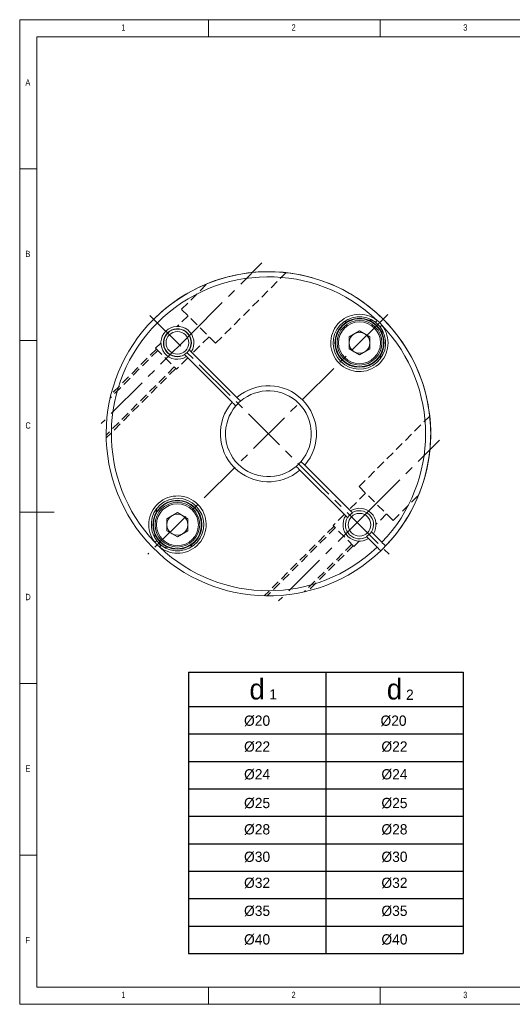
# Model space of a CAD drawing. Header units: millimetres. Extents: x 5 to 415, y 5 to 292.
# Tile 1 of 3: x 5 to 148, y 5 to 292. Entities that reach past the tile are written whole.
import ezdxf

# ---------------------------------------------------------------- set-up
doc = ezdxf.new("R2010")
doc.units = ezdxf.units.MM
doc.header["$LTSCALE"] = 2
doc.linetypes.add('CENTER', pattern=[10.16, 6.35, -1.27, 1.27, -1.27])
doc.linetypes.add('HIDDEN', pattern=[1.905, 1.27, -0.635])
doc.styles.add('SLDTEXTSTYLE0', font='TXT', dxfattribs={"width": 0.75})

msp = doc.modelspace()

# ---------------------------------------------------------------- linework, layer by layer
at = {"color": 7, "linetype": 'Continuous', "lineweight": 0}
for p, q in [((415, 292), (5, 292)), ((5, 292), (5, 5)), ((60, 287), (60, 292)), ((110, 292), (110, 287)), ((410, 287), (10, 287)), ((10, 287), (10, 10)), ((10, 248.5), (5, 248.5)), ((5, 198.5), (10, 198.5)), ((5, 148.5), (15, 148.5)), ((5, 98.5), (10, 98.5)), ((10, 48.5), (5, 48.5)), ((10, 10), (227.8, 10)), ((60, 5), (60, 10)), ((110, 10), (110, 5)), ((5, 5), (415, 5))]:
    msp.add_line(p, q, dxfattribs=at)
at = {"color": 1, "linetype": 'CENTER'}
for p, q in [((54.99, 200.54), (75.54, 221.09)), ((110.84, 204.71), (42.31, 136.17)), ((42.92, 205.81), (112.57, 136.17)), ((110.84, 204.71), (112.17, 206.04)), ((54.99, 200.54), (28.71, 174.26)), ((106.67, 148.86), (127.22, 169.41)), ((106.67, 148.86), (80.39, 122.58))]:
    msp.add_line(p, q, dxfattribs=at)
at = {"color": 5, "linetype": 'HIDDEN'}
for p, q in [((62.04, 197.69), (82.61, 218.27)), ((52.14, 207.59), (59.61, 215.06)), ((62.04, 197.69), (52.14, 207.59)), ((54.05, 205.69), (50.99, 202.62)), ((60.13, 199.6), (55.34, 194.81)), ((45.21, 195.58), (31.34, 181.7)), ((44.79, 196), (31.61, 182.82)), ((46.12, 197.75), (44.58, 196.21)), ((44.58, 196.21), (50.66, 190.13)), ((53.93, 193.4), (50.66, 190.13)), ((50.02, 190.77), (30.19, 170.93)), ((50.45, 190.34), (30.2, 170.1)), ((103.83, 155.91), (124.4, 176.48)), ((103.83, 155.91), (113.73, 146.01)), ((105.73, 154), (100.94, 149.21)), ((113.73, 146.01), (121.19, 153.48)), ((99.53, 147.79), (96.26, 144.53)), ((111.82, 147.92), (108.75, 144.85)), ((96.47, 144.32), (76.23, 124.07)), ((96.9, 143.89), (77.06, 124.05)), ((102.34, 138.45), (96.26, 144.53)), ((101.71, 139.08), (87.84, 125.21)), ((102.13, 138.66), (88.95, 125.48)), ((103.88, 139.99), (102.34, 138.45))]:
    msp.add_line(p, q, dxfattribs=at)
at = {"color": 7, "linetype": 'Continuous', "lineweight": 15}
for p, q in [((109.06, 204.36), (108.63, 203.81)), ((109.94, 202.5), (108.63, 203.81)), ((103.95, 201.34), (100.9, 199.58)), ((103.95, 201.34), (107, 199.58)), ((109.94, 202.5), (110.49, 202.93)), ((100.9, 199.58), (100.9, 196.06)), ((107, 196.06), (107, 199.58)), ((68.27, 181.88), (54.94, 195.21)), ((103.95, 194.3), (100.9, 196.06)), ((107, 196.06), (103.95, 194.3)), ((53.53, 193.79), (66.85, 180.47)), ((86.6, 160.72), (99.92, 147.4)), ((101.34, 148.81), (88.02, 162.14)), ((50.92, 148.31), (47.87, 146.55)), ((47.87, 146.55), (47.87, 143.03)), ((50.92, 148.31), (53.97, 146.55)), ((53.97, 143.03), (53.97, 146.55)), ((99.92, 147.4), (100.43, 146.89)), ((101.85, 148.31), (101.34, 148.81)), ((50.92, 141.27), (47.87, 143.03)), ((53.97, 143.03), (50.92, 141.27)), ((105.98, 141.34), (106.06, 141.27)), ((106.06, 141.27), (106.56, 140.76)), ((106.56, 140.76), (109.07, 138.25)), ((107.47, 142.68), (107.4, 142.76)), ((107.98, 142.17), (107.47, 142.68)), ((110.48, 139.67), (107.98, 142.17)), ((44.93, 140.11), (44.38, 139.67)), ((44.93, 140.11), (46.24, 138.8)), ((45.8, 138.25), (46.24, 138.8))]:
    msp.add_line(p, q, dxfattribs=at)
for p, q in [((54.13, 101.82), (134.13, 101.82)), ((54.13, 101.82), (54.13, 19.82)), ((134.13, 101.82), (134.13, 19.82))]:
    msp.add_line(p, q)
at = {"color": 0}
for p, q in [((94.13, 101.82), (94.13, 19.82)), ((54.13, 91.82), (134.13, 91.82)), ((54.13, 83.82), (134.13, 83.82)), ((54.13, 75.82), (134.13, 75.82)), ((54.13, 67.82), (134.13, 67.82)), ((54.13, 59.82), (134.13, 59.82)), ((54.13, 51.82), (134.13, 51.82)), ((54.13, 43.82), (134.13, 43.82)), ((54.13, 35.82), (134.13, 35.82)), ((54.13, 27.82), (134.13, 27.82)), ((54.13, 19.82), (134.13, 19.82))]:
    msp.add_line(p, q, dxfattribs=at)
at = {"color": 7, "linetype": 'Continuous', "lineweight": 15, "flags": 128}
for points in [[(109.06, 204.36), (109.85, 203.72), (110.49, 202.93)], [(54.94, 195.21), (54.64, 195.51), (54.44, 195.72)], [(53.02, 194.3), (53.23, 194.1), (53.53, 193.79)], [(69.33, 180.82), (69.33, 180.82), (69.27, 180.88), (69.09, 181.06), (68.82, 181.33), (68.62, 181.53), (68.27, 181.88), (68.27, 181.88)], [(66.85, 180.47), (66.99, 180.33), (67.21, 180.11), (67.52, 179.8), (67.76, 179.57), (67.89, 179.43), (67.92, 179.41)], [(85.54, 161.79), (85.54, 161.78), (85.58, 161.74), (85.74, 161.59), (85.99, 161.33), (86.31, 161.01), (86.6, 160.72)], [(88.02, 162.14), (87.95, 162.2), (87.6, 162.55), (87.3, 162.85), (87.08, 163.07), (87, 163.16), (86.95, 163.2)], [(45.8, 138.25), (45.02, 138.89), (44.38, 139.67)], [(109.07, 138.25), (109.4, 137.92), (109.72, 137.6), (109.96, 137.36), (110.1, 137.22), (110.13, 137.19)], [(111.54, 138.61), (111.54, 138.61), (111.48, 138.68), (111.29, 138.86), (111.02, 139.13), (110.69, 139.46), (110.48, 139.67)]]:
    msp.add_lwpolyline(points, dxfattribs=at)
at = {"color": 7, "linetype": 'Continuous', "lineweight": 15}
for centre, radius in [((103.95, 197.82), 7.15), ((103.95, 197.82), 7), ((103.95, 197.82), 6.1), ((50.92, 144.79), 7.15), ((50.92, 144.79), 7), ((50.92, 144.79), 6.1)]:
    msp.add_circle(centre, radius, dxfattribs=at)
at = {"color": 7, "linetype": 'Continuous', "lineweight": 15, "extrusion": (1.22461e-16, -1.47911e-31, -1)}
for centre in [(-103.95, 197.82), (-50.92, 144.79)]:
    msp.add_circle(centre, 6.5, dxfattribs=at)
at = {"color": 7, "linetype": 'Continuous', "lineweight": 15, "extrusion": (7.18284e-17, -3.51282e-17, -1)}
msp.add_circle((-50.92, 197.82), 3.31, dxfattribs=at)
at = {"color": 7, "linetype": 'Continuous', "lineweight": 15, "extrusion": (0, 0, -1)}
msp.add_circle((-103.95, 144.79), 3.31, dxfattribs=at)
at = {"color": 7, "linetype": 'Continuous', "lineweight": 15}
for centre, radius, start, end in [((77.43, 171.3), 47.25, 316.2127, 313.7873), ((77.43, 171.3), 47.25, 313.7873, 135), ((77.43, 171.3), 45.75, 46.263, 223.737), ((103.92, 197.78), 8.35, 51.9364, 38.0636), ((103.92, 197.78), 7.65, 51.9364, 38.0636), ((77.43, 600.32), 397.02, 273.1624, 273.3016), ((77.43, 600.32), 397.02, 274.2366, 274.2547), ((107.11, 201.41), 3, 74.1799, 94.2547), ((50.92, 197.82), 4.8, 327.0247, 302.9753), ((50.92, 197.82), 4.1, 329.117, 300.883), ((50.92, 197.82), 4, 329.4775, 300.5225), ((107.54, 200.98), 3, 355.7453, 15.8201), ((77.43, 171.3), 45.75, 316.2525, 43.737), ((103.95, 197.82), 3.05, 120, 180), ((103.95, 197.82), 3.05, 60, 120), ((103.95, 197.82), 3.05, 0, 60), ((506.45, 171.3), 397.02, 175.7453, 175.7634), ((50.92, 197.82), 4, 300.5225, 329.4775), ((103.95, 197.82), 3.05, 180, 240), ((103.95, 197.82), 3.05, 240, 300), ((103.95, 197.82), 3.05, 300, 0), ((506.45, 171.3), 397.02, 176.6984, 176.8376), ((77.43, 171.3), 14, 319.096, 130.904), ((77.43, 171.3), 12.5, 319.5886, 130.4114), ((77.43, 171.3), 12.5, 130.4114, 139.5886), ((77.43, 171.3), 14, 139.096, 310.904), ((77.43, 171.3), 12.5, 139.5886, 310.4114), ((77.43, 171.3), 12.5, 310.4114, 319.5886), ((50.95, 144.82), 8.35, 231.9364, 218.0636), ((50.95, 144.82), 7.65, 231.9364, 218.0636), ((-351.59, 171.3), 397.02, 356.6984, 356.8376), ((103.95, 144.79), 4.8, 327.0247, 122.9753), ((50.92, 144.79), 3.05, 120, 180), ((50.92, 144.79), 3.05, 60, 120), ((50.92, 144.79), 3.05, 0, 60), ((103.95, 144.79), 4.8, 147.0247, 302.9753), ((103.95, 144.79), 4.1, 149.117, 300.883), ((103.95, 144.79), 4, 120.5225, 149.4775), ((103.95, 144.79), 4.1, 329.117, 120.883), ((50.92, 144.79), 3.05, 180, 240), ((50.92, 144.79), 3.05, 300, 0), ((47.33, 141.63), 3, 175.7453, 195.8201), ((-351.59, 171.3), 397.02, 355.7453, 355.7634), ((50.92, 144.79), 3.05, 240, 300), ((103.95, 144.79), 4, 300.5225, 329.4775), ((47.76, 141.2), 3, 225.4122, 235.8779), ((77.43, 171.3), 45.75, 226.263, 313.7475), ((47.76, 141.2), 3, 254.1799, 274.2547), ((77.43, -257.72), 397.02, 94.2366, 94.2547), ((77.43, -257.72), 397.02, 93.1624, 93.3016)]:
    msp.add_arc(centre, radius, start, end, dxfattribs=at)

# ---------------------------------------------------------------- texts
at = {"color": 7, "linetype": 'Continuous', "lineweight": 0, "char_height": 1.852, "attachment_point": 1, "style": 'SLDTEXTSTYLE0'}
for s, insert in [('{1}', (34.58, 290.65)), ('{2}', (84.17, 290.65)), ('{3}', (134.17, 290.65)), ('{A}', (6.67, 274.65)), ('{B}', (6.67, 224.65)), ('{C}', (6.67, 174.65)), ('{D}', (6.67, 124.65)), ('{E}', (6.67, 74.65)), ('{F}', (6.67, 24.65)), ('{1}', (34.58, 8.65)), ('{2}', (84.17, 8.65)), ('{3}', (134.17, 8.65))]:
    msp.add_mtext(s, dxfattribs=dict(at, insert=insert))
at = {"color": 0}
for s, insert, char_height, width, attachment_point in [('d', (74.13, 96.82), 6, 40, 5), ('d', (114.13, 96.82), 6, 40, 5), ('1', (77.7, 96.85), 3, 9, 1), ('2', (117.51, 96.74), 3, 4.8, 1), ('%%c20', (74.13, 87.62), 3, 40, 5), ('%%c20', (113.86, 87.62), 3, 40, 5), ('%%C22', (74.13, 80.08), 3, 40, 5), ('%%C22', (114.13, 80.08), 3, 40, 5), ('%%C24', (74.13, 71.99), 3, 40, 5), ('%%C24', (114.13, 71.99), 3, 40, 5), ('%%c25', (74.13, 63.62), 3, 40, 5), ('%%c25', (114.13, 63.62), 3, 40, 5), ('%%c28', (74.13, 55.95), 3, 40, 5), ('%%c28', (114.13, 55.95), 3, 40, 5), ('%%c30', (74.13, 47.95), 3, 40, 5), ('%%c30', (114.13, 47.95), 3, 40, 5), ('%%C32', (74.13, 40.36), 3, 40, 5), ('%%C32', (114.13, 40.36), 3, 40, 5), ('%%C35', (74.13, 32.2), 3, 40, 5), ('%%C35', (114.13, 32.2), 3, 40, 5), ('%%C40', (74.13, 23.87), 3, 40, 5), ('%%C40', (114.13, 23.87), 3, 40, 5)]:
    msp.add_mtext(s, dxfattribs=dict(at, insert=insert, char_height=char_height, width=width, attachment_point=attachment_point))

doc.saveas('drawing.dxf')
